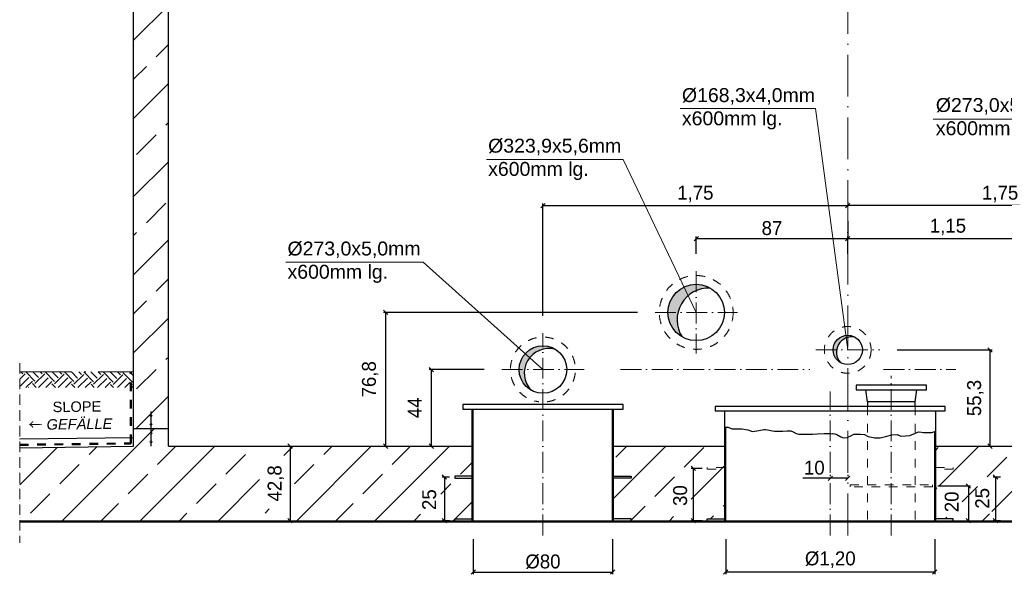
# Model space of a CAD drawing. Header units: millimetres. Extents: x -19424 to 109295, y -11926 to 8715.
# Tile 3 of 38: x -19312 to -13659, y 2344 to 5529. Entities that reach past the tile are written whole.
import ezdxf

# ---------------------------------------------------------------- set-up
doc = ezdxf.new("R2010")
doc.units = ezdxf.units.MM
doc.linetypes.add('ACAD_ISO10W100', pattern=[18, 12, -3, 0, -3])
doc.linetypes.add('JIS_02_1.0', pattern=[2, 1, -1])
doc.layers.add('Bemaßung', color=7, linetype='Continuous', lineweight=13)
doc.layers.add('Beschriftung', color=7, linetype='Continuous')
doc.styles.add('LBB3.5M1000', font='isocp.shx', dxfattribs={"height": 3.5})
doc.dimstyles.new('DIN', dxfattribs={"dimtxt": 2.5, "dimasz": 2.5, "dimexe": 1.25, "dimexo": 0.625, "dimtad": 1, "dimtih": 1, "dimdec": 4, "dimdsep": 46, "dimlunit": 6, "dimtxsty": 'Standard', "dimcen": 2.5, "dimadec": 0, "dimazin": 0, "dimtfac": 1, "dimtdec": 4, "dimtmove": 0, "dimatfit": 3, "dimfxl": 0, "dimtvp": 1, "dimtolj": 1, "dimtzin": 0, "dimarcsym": 0})
pattern_1 = [(45, (-55347.56, 62116.87), (-224.5064, 224.5064), []), (45, (-55123.05, 62116.87), (-224.5064, 224.5064), [158.75, -79.375])]

# ---------------------------------------------------------------- blocks, each defined once
blk = doc.blocks.new('_Oblique')
at = {"color": 0, "linetype": 'ByBlock', "lineweight": -2}
blk.add_line((-0.5, -0.5), (0.5, 0.5), dxfattribs=at)
blk = doc.blocks.new('*D3')
at = {"layer": 'Bemaßung', "color": 0, "lineweight": -2, "transparency": 16777216}
for p, q in [((-17859.5, 3079.8), (-17772, 3079.8)), ((-17759.5, 3079.8), (-17759.5, 2651.8)), ((-17859.5, 2651.8), (-17772, 2651.8))]:
    blk.add_line(p, q, dxfattribs=at)
at = {"layer": 'DEFPOINTS', "color": 0, "transparency": 16777216}
for p in [(-17759.5, 3079.8), (-17759.5, 2651.8), (-17759.5, 2651.8)]:
    blk.add_point(p, dxfattribs=at)
at = {"layer": 'Bemaßung', "color": 0, "lineweight": -2, "transparency": 16777216, "xscale": 25, "yscale": 25, "zscale": 25}
for p, rotation in [((-17759.5, 3079.8), 90), ((-17759.5, 2651.8), 270)]:
    blk.add_blockref('_Oblique', p, dxfattribs=dict(at, rotation=rotation))
at = {"layer": 'Bemaßung', "color": 0, "transparency": 16777216, "insert": (-17841.1, 2865.8), "char_height": 80, "attachment_point": 5, "rotation": 90}
blk.add_mtext('\\A1;42,8', dxfattribs=at)
blk = doc.blocks.new('*D8')
at = {"layer": 'Bemaßung', "color": 0, "lineweight": -2, "transparency": 16777216}
for p, q in [((-16644.6, 3519.8), (-16960.5, 3519.8)), ((-16948, 3079.8), (-16948, 3519.8)), ((-16986.9, 3079.8), (-16935.5, 3079.8))]:
    blk.add_line(p, q, dxfattribs=at)
at = {"layer": 'DEFPOINTS', "color": 0, "transparency": 16777216}
for p in [(-16948, 3519.8), (-16544.6, 3519.8), (-17086.9, 3079.8)]:
    blk.add_point(p, dxfattribs=at)
at = {"layer": 'Bemaßung', "color": 0, "lineweight": -2, "transparency": 16777216, "xscale": 25, "yscale": 25, "zscale": 25}
for p, rotation in [((-16948, 3519.8), 90), ((-16948, 3079.8), 270)]:
    blk.add_blockref('_Oblique', p, dxfattribs=dict(at, rotation=rotation))
at = {"layer": 'Bemaßung', "color": 0, "transparency": 16777216, "insert": (-17043.9, 3299.8), "char_height": 80, "attachment_point": 5, "rotation": 90}
blk.add_mtext('\\A1;44', dxfattribs=at)
blk = doc.blocks.new('*D9')
at = {"layer": 'Bemaßung', "color": 0, "lineweight": -2, "transparency": 16777216}
for p, q in [((-15764.6, 3847.8), (-17223, 3847.8)), ((-17210.5, 3079.8), (-17210.5, 3847.8)), ((-17206.1, 3079.8), (-17198, 3079.8))]:
    blk.add_line(p, q, dxfattribs=at)
at = {"layer": 'DEFPOINTS', "color": 0, "transparency": 16777216}
for p in [(-17210.5, 3847.8), (-15664.6, 3847.8), (-17306.1, 3079.8)]:
    blk.add_point(p, dxfattribs=at)
at = {"layer": 'Bemaßung', "color": 0, "lineweight": -2, "transparency": 16777216, "xscale": 25, "yscale": 25, "zscale": 25}
for p, rotation in [((-17210.5, 3847.8), 90), ((-17210.5, 3079.8), 270)]:
    blk.add_blockref('_Oblique', p, dxfattribs=dict(at, rotation=rotation))
at = {"layer": 'Bemaßung', "color": 0, "transparency": 16777216, "insert": (-17299.5, 3463.8), "char_height": 80, "attachment_point": 5, "rotation": 90}
blk.add_mtext('\\A1;76,8', dxfattribs=at)
blk = doc.blocks.new('*D10')
at = {"layer": 'Bemaßung', "color": 0, "lineweight": -2, "transparency": 16777216}
for p, q in [((-14274, 3632.8), (-13728.3, 3632.8)), ((-13740.8, 3079.8), (-13740.8, 3632.8)), ((-13751.9, 3079.8), (-13728.3, 3079.8))]:
    blk.add_line(p, q, dxfattribs=at)
at = {"layer": 'DEFPOINTS', "color": 0, "transparency": 16777216}
for p in [(-14374, 3632.8), (-13740.8, 3632.8), (-13851.9, 3079.8)]:
    blk.add_point(p, dxfattribs=at)
at = {"layer": 'Bemaßung', "color": 0, "lineweight": -2, "transparency": 16777216, "xscale": 25, "yscale": 25, "zscale": 25}
for p, rotation in [((-13740.8, 3632.8), 90), ((-13740.8, 3079.8), 270)]:
    blk.add_blockref('_Oblique', p, dxfattribs=dict(at, rotation=rotation))
at = {"layer": 'Bemaßung', "color": 0, "transparency": 16777216, "insert": (-13825.3, 3356.3), "char_height": 80, "attachment_point": 5, "rotation": 90}
blk.add_mtext('\\A1;55,3', dxfattribs=at)
blk = doc.blocks.new('*D11')
at = {"layer": 'Bemaßung', "color": 0, "lineweight": -2, "transparency": 16777216}
for p, q in [((-15428.1, 4184.3), (-15428.1, 4284.4)), ((-15428.1, 4271.9), (-14558.1, 4271.9)), ((-14558.1, 4184.3), (-14558.1, 4284.4))]:
    blk.add_line(p, q, dxfattribs=at)
at = {"layer": 'DEFPOINTS', "color": 0, "transparency": 16777216}
for p in [(-14558.1, 4271.9), (-15428.1, 4084.3), (-14558.1, 4084.3)]:
    blk.add_point(p, dxfattribs=at)
at = {"layer": 'Bemaßung', "color": 0, "lineweight": -2, "transparency": 16777216, "xscale": 25, "yscale": 25, "zscale": 25, "rotation": 180}
blk.add_blockref('_Oblique', (-15428.1, 4271.9), dxfattribs=at)
at = {"layer": 'Bemaßung', "color": 0, "lineweight": -2, "transparency": 16777216, "xscale": 25, "yscale": 25, "zscale": 25}
blk.add_blockref('_Oblique', (-14558.1, 4271.9), dxfattribs=at)
at = {"layer": 'Bemaßung', "color": 0, "transparency": 16777216, "insert": (-14993.1, 4331.9), "char_height": 80, "attachment_point": 5}
blk.add_mtext('\\A1;87', dxfattribs=at)
blk = doc.blocks.new('*D12')
at = {"layer": 'Bemaßung', "color": 0, "lineweight": -2, "transparency": 16777216}
for p, q in [((-16308.1, 3828.3), (-16308.1, 4474.1)), ((-14558.1, 4480.7), (-14558.1, 4474.1)), ((-16308.1, 4461.6), (-14558.1, 4461.6))]:
    blk.add_line(p, q, dxfattribs=at)
at = {"layer": 'DEFPOINTS', "color": 0, "transparency": 16777216}
for p in [(-14558.1, 4461.6), (-14558.1, 4380.7), (-16308.1, 3728.3)]:
    blk.add_point(p, dxfattribs=at)
at = {"layer": 'Bemaßung', "color": 0, "lineweight": -2, "transparency": 16777216, "xscale": 25, "yscale": 25, "zscale": 25, "rotation": 180}
blk.add_blockref('_Oblique', (-16308.1, 4461.6), dxfattribs=at)
at = {"layer": 'Bemaßung', "color": 0, "lineweight": -2, "transparency": 16777216, "xscale": 25, "yscale": 25, "zscale": 25}
blk.add_blockref('_Oblique', (-14558.1, 4461.6), dxfattribs=at)
at = {"layer": 'Bemaßung', "color": 0, "transparency": 16777216, "insert": (-15433.1, 4528.2), "char_height": 80, "attachment_point": 5}
blk.add_mtext('\\A1;1,75', dxfattribs=at)
blk = doc.blocks.new('*D4')
at = {"layer": 'Bemaßung', "color": 0, "lineweight": -2, "transparency": 16777216}
for p, q in [((-14558.1, 4480.7), (-14558.1, 4474.1)), ((-12808.1, 3828.3), (-12808.1, 4474.1)), ((-12808.1, 4461.6), (-14558.1, 4461.6))]:
    blk.add_line(p, q, dxfattribs=at)
at = {"layer": 'DEFPOINTS', "color": 0, "transparency": 16777216}
for p in [(-14558.1, 4461.6), (-14558.1, 4380.7), (-12808.1, 3728.3)]:
    blk.add_point(p, dxfattribs=at)
at = {"layer": 'Bemaßung', "color": 0, "lineweight": -2, "transparency": 16777216, "xscale": 25, "yscale": 25, "zscale": 25, "rotation": 180}
blk.add_blockref('_Oblique', (-14558.1, 4461.6), dxfattribs=at)
at = {"layer": 'Bemaßung', "color": 0, "lineweight": -2, "transparency": 16777216, "xscale": 25, "yscale": 25, "zscale": 25}
blk.add_blockref('_Oblique', (-12808.1, 4461.6), dxfattribs=at)
at = {"layer": 'Bemaßung', "color": 0, "transparency": 16777216, "insert": (-13683.1, 4528.2), "char_height": 80, "attachment_point": 5}
blk.add_mtext('\\A1;1,75', dxfattribs=at)
blk = doc.blocks.new('*D6')
at = {"layer": 'Bemaßung', "color": 0, "lineweight": -2, "transparency": 16777216}
for p, q in [((-14558.1, 4371.9), (-14558.1, 4284.4)), ((-14558.1, 4271.9), (-13408.1, 4271.9)), ((-13408.1, 4066.3), (-13408.1, 4284.4))]:
    blk.add_line(p, q, dxfattribs=at)
at = {"layer": 'DEFPOINTS', "color": 0, "transparency": 16777216}
for p in [(-14558.1, 4271.9), (-13408.1, 4271.9), (-13408.1, 3966.3)]:
    blk.add_point(p, dxfattribs=at)
at = {"layer": 'Bemaßung', "color": 0, "lineweight": -2, "transparency": 16777216, "xscale": 25, "yscale": 25, "zscale": 25, "rotation": 180}
blk.add_blockref('_Oblique', (-14558.1, 4271.9), dxfattribs=at)
at = {"layer": 'Bemaßung', "color": 0, "lineweight": -2, "transparency": 16777216, "xscale": 25, "yscale": 25, "zscale": 25}
blk.add_blockref('_Oblique', (-13408.1, 4271.9), dxfattribs=at)
at = {"layer": 'Bemaßung', "color": 0, "transparency": 16777216, "insert": (-13983.1, 4338.6), "char_height": 80, "attachment_point": 5}
blk.add_mtext('\\A1;1,15', dxfattribs=at)
blk = doc.blocks.new('*D7')
at = {"layer": 'Bemaßung', "color": 0, "lineweight": -2, "transparency": 16777216}
for p, q in [((-14658.4, 2895.7), (-14816.7, 2895.7)), ((-14658.4, 2915.9), (-14658.4, 2908.2)), ((-14558.1, 2895.7), (-14658.4, 2895.7)), ((-14558.1, 2915.9), (-14558.1, 2908.2))]:
    blk.add_line(p, q, dxfattribs=at)
at = {"layer": 'DEFPOINTS', "color": 0, "transparency": 16777216}
for p in [(-14658.4, 2895.7), (-14658.4, 2815.9), (-14558.1, 2815.9)]:
    blk.add_point(p, dxfattribs=at)
at = {"layer": 'Bemaßung', "color": 0, "lineweight": -2, "transparency": 16777216, "xscale": 25, "yscale": 25, "zscale": 25, "rotation": 180}
blk.add_blockref('_Oblique', (-14658.4, 2895.7), dxfattribs=at)
at = {"layer": 'Bemaßung', "color": 0, "lineweight": -2, "transparency": 16777216, "xscale": 25, "yscale": 25, "zscale": 25}
blk.add_blockref('_Oblique', (-14558.1, 2895.7), dxfattribs=at)
at = {"layer": 'Bemaßung', "color": 0, "transparency": 16777216, "insert": (-14750.1, 2955.7), "char_height": 80, "attachment_point": 5}
blk.add_mtext('\\A1;10', dxfattribs=at)
blk = doc.blocks.new('*D28')
at = {"layer": 'Bemaßung', "color": 0, "lineweight": -2, "transparency": 16777216}
for p, q in [((-16708.1, 2545.8), (-16708.1, 2343.7)), ((-15908.1, 2545.8), (-15908.1, 2343.7)), ((-16708.1, 2356.2), (-15908.1, 2356.2))]:
    blk.add_line(p, q, dxfattribs=at)
at = {"layer": 'DEFPOINTS', "color": 0, "transparency": 16777216}
for p in [(-16708.1, 2645.8), (-15908.1, 2645.8), (-15908.1, 2356.2)]:
    blk.add_point(p, dxfattribs=at)
at = {"layer": 'Bemaßung', "color": 0, "lineweight": -2, "transparency": 16777216, "xscale": 25, "yscale": 25, "zscale": 25, "rotation": 180}
blk.add_blockref('_Oblique', (-16708.1, 2356.2), dxfattribs=at)
at = {"layer": 'Bemaßung', "color": 0, "lineweight": -2, "transparency": 16777216, "xscale": 25, "yscale": 25, "zscale": 25}
blk.add_blockref('_Oblique', (-15908.1, 2356.2), dxfattribs=at)
at = {"layer": 'Bemaßung', "color": 0, "transparency": 16777216, "insert": (-16308.1, 2416.2), "char_height": 80, "attachment_point": 5}
blk.add_mtext('\\A1;%%c80', dxfattribs=at)
blk = doc.blocks.new('*D29')
at = {"layer": 'Bemaßung', "color": 0, "lineweight": -2, "transparency": 16777216}
for p, q in [((-15258.4, 2545.8), (-15258.4, 2344.1)), ((-14058.4, 2545.8), (-14058.4, 2344.1)), ((-14058.4, 2356.6), (-15258.4, 2356.6))]:
    blk.add_line(p, q, dxfattribs=at)
at = {"layer": 'DEFPOINTS', "color": 0, "transparency": 16777216}
for p in [(-15258.4, 2645.8), (-14058.4, 2645.8), (-15258.4, 2356.6)]:
    blk.add_point(p, dxfattribs=at)
at = {"layer": 'Bemaßung', "color": 0, "lineweight": -2, "transparency": 16777216, "xscale": 25, "yscale": 25, "zscale": 25, "rotation": 180}
blk.add_blockref('_Oblique', (-15258.4, 2356.6), dxfattribs=at)
at = {"layer": 'Bemaßung', "color": 0, "lineweight": -2, "transparency": 16777216, "xscale": 25, "yscale": 25, "zscale": 25}
blk.add_blockref('_Oblique', (-14058.4, 2356.6), dxfattribs=at)
at = {"layer": 'Bemaßung', "color": 0, "transparency": 16777216, "insert": (-14658.4, 2427.8), "char_height": 80, "attachment_point": 5}
blk.add_mtext('\\A1;%%c1,20', dxfattribs=at)
blk = doc.blocks.new('*D115')
at = {"layer": 'Bemaßung', "color": 0, "lineweight": -2, "transparency": 16777216}
for p, q in [((-16844.1, 2901.8), (-16885.9, 2901.8)), ((-16873.4, 2901.8), (-16873.4, 2651.8)), ((-16844.1, 2651.8), (-16885.9, 2651.8))]:
    blk.add_line(p, q, dxfattribs=at)
at = {"layer": 'DEFPOINTS', "color": 0, "transparency": 16777216}
for p in [(-16814.1, 2901.8), (-16873.4, 2651.8), (-16814.1, 2651.8)]:
    blk.add_point(p, dxfattribs=at)
at = {"layer": 'Bemaßung', "color": 0, "lineweight": -2, "transparency": 16777216, "xscale": 25, "yscale": 25, "zscale": 25}
for p, rotation in [((-16873.4, 2901.8), 90), ((-16873.4, 2651.8), 270)]:
    blk.add_blockref('_Oblique', p, dxfattribs=dict(at, rotation=rotation))
at = {"layer": 'Bemaßung', "color": 0, "transparency": 16777216, "insert": (-16960.6, 2772.6), "char_height": 80, "attachment_point": 5, "rotation": 90}
blk.add_mtext('\\A1;25', dxfattribs=at)
blk = doc.blocks.new('*D116')
at = {"layer": 'Bemaßung', "color": 0, "lineweight": -2, "transparency": 16777216}
for p, q in [((-13680.6, 2901.8), (-13722.4, 2901.8)), ((-13709.9, 2901.8), (-13709.9, 2651.8)), ((-13680.6, 2651.8), (-13722.4, 2651.8))]:
    blk.add_line(p, q, dxfattribs=at)
at = {"layer": 'DEFPOINTS', "color": 0, "transparency": 16777216}
for p in [(-13650.6, 2901.8), (-13709.9, 2651.8), (-13650.6, 2651.8)]:
    blk.add_point(p, dxfattribs=at)
at = {"layer": 'Bemaßung', "color": 0, "lineweight": -2, "transparency": 16777216, "xscale": 25, "yscale": 25, "zscale": 25}
for p, rotation in [((-13709.9, 2901.8), 90), ((-13709.9, 2651.8), 270)]:
    blk.add_blockref('_Oblique', p, dxfattribs=dict(at, rotation=rotation))
at = {"layer": 'Bemaßung', "color": 0, "transparency": 16777216, "insert": (-13785.4, 2780.2), "char_height": 80, "attachment_point": 5, "rotation": 90}
blk.add_mtext('\\A1;25', dxfattribs=at)
blk = doc.blocks.new('*D117')
at = {"layer": 'Bemaßung', "color": 0, "lineweight": -2, "transparency": 16777216}
for p, q in [((-15394.4, 2951.8), (-15457.8, 2951.8)), ((-15445.3, 2951.8), (-15445.3, 2651.8)), ((-15394.4, 2651.8), (-15457.8, 2651.8))]:
    blk.add_line(p, q, dxfattribs=at)
at = {"layer": 'DEFPOINTS', "color": 0, "transparency": 16777216}
for p in [(-15364.4, 2951.8), (-15445.3, 2651.8), (-15364.4, 2651.8)]:
    blk.add_point(p, dxfattribs=at)
at = {"layer": 'Bemaßung', "color": 0, "lineweight": -2, "transparency": 16777216, "xscale": 25, "yscale": 25, "zscale": 25}
for p, rotation in [((-15445.3, 2951.8), 90), ((-15445.3, 2651.8), 270)]:
    blk.add_blockref('_Oblique', p, dxfattribs=dict(at, rotation=rotation))
at = {"layer": 'Bemaßung', "color": 0, "transparency": 16777216, "insert": (-15520, 2796), "char_height": 80, "attachment_point": 5, "rotation": 90}
blk.add_mtext('\\A1;30', dxfattribs=at)
blk = doc.blocks.new('*D118')
at = {"layer": 'Bemaßung', "color": 0, "lineweight": -2, "transparency": 16777216}
for p, q in [((-14041.6, 2851.8), (-13853.3, 2851.8)), ((-13865.8, 2851.8), (-13865.8, 2651.8)), ((-14041.6, 2651.8), (-13853.3, 2651.8))]:
    blk.add_line(p, q, dxfattribs=at)
at = {"layer": 'DEFPOINTS', "color": 0, "transparency": 16777216}
for p in [(-14071.6, 2851.8), (-14071.6, 2651.8), (-13865.8, 2651.8)]:
    blk.add_point(p, dxfattribs=at)
at = {"layer": 'Bemaßung', "color": 0, "lineweight": -2, "transparency": 16777216, "xscale": 25, "yscale": 25, "zscale": 25}
for p, rotation in [((-13865.8, 2851.8), 90), ((-13865.8, 2651.8), 270)]:
    blk.add_blockref('_Oblique', p, dxfattribs=dict(at, rotation=rotation))
at = {"layer": 'Bemaßung', "color": 0, "transparency": 16777216, "insert": (-13961, 2759.9), "char_height": 80, "attachment_point": 5, "rotation": 90}
blk.add_mtext('\\A1;20', dxfattribs=at)

msp = doc.modelspace()

# ---------------------------------------------------------------- hatches: boundary and pattern name
at = {"lineweight": 13}
h = msp.add_hatch(dxfattribs=at)
h.set_pattern_fill('ANSI33', color=256, scale=50, style=0)
h.set_pattern_definition(pattern_1)
h.paths.add_polyline_path([(-18458.113, 6033.937), (-18498.113, 6033.937), (-18498.113, 6043.937), (-18618.113, 6043.937), (-18618.113, 6033.937), (-18648.113, 6033.937), (-18658.113, 6023.937), (-18658.113, 5243.087, 0.06869029), (-18458.113, 5172.246)])
h.paths.add_polyline_path([(-18458.113, 5172.246, -0.06869029), (-18658.113, 5243.087), (-18658.113, 3404.647, -0.08990931), (-18458.113, 3396.615)])
h.paths.add_polyline_path([(-18458.113, 3396.615, 0.08990931), (-18658.113, 3404.647), (-18658.113, 3179.77), (-18558.113, 3179.77), (-18558.113, 3199.943, -0.41421356), (-18563.113, 3204.943, -0.41421356), (-18558.113, 3209.943), (-18558.113, 3249.943, -0.41421356), (-18563.113, 3254.943, -1), (-18553.113, 3254.943, -0.41421356), (-18558.113, 3249.943), (-18558.113, 3209.943, -0.41421356), (-18553.113, 3204.943, -0.41421356), (-18558.113, 3199.943), (-18558.113, 3179.77), (-18458.113, 3179.77)])
h.paths.add_polyline_path([(-10553.113, 3254.943, -0.41421356), (-10558.113, 3249.943), (-10558.113, 3209.943, -0.41421356), (-10553.113, 3204.943, -1), (-10563.113, 3204.943, -0.41421356), (-10558.113, 3209.943), (-10558.113, 3249.943, -0.41421356), (-10563.113, 3254.943, -1)], flags=16)
h.paths.add_polyline_path([(-10458.113, 3299.77), (-10658.113, 3299.77), (-10658.113, 3179.77), (-10458.113, 3179.77)])
h.paths.add_polyline_path([(-10592.503, 3649.77), (-10592.503, 3549.77), (-10458.113, 3549.77), (-10458.113, 6023.937), (-10468.113, 6033.937), (-10498.113, 6033.937), (-10498.113, 6043.937), (-10618.113, 6043.937), (-10618.113, 6033.937), (-10658.113, 6033.937), (-10658.113, 3549.77), (-10602.503, 3549.77), (-10602.503, 3649.77)])
h = msp.add_hatch(color=256)
h.paths.add_polyline_path([(-15428.113, 4009.72), (-15428.113, 3973.106, -0.11432543), (-15347.138, 3988.023, 0.1316525)])
h.paths.add_polyline_path([(-15428.113, 4009.72, 0.41421356), (-15590.063, 3847.77), (-15532.943, 3847.77, -0.2364706), (-15428.113, 3973.106)])
h.paths.add_polyline_path([(-15532.943, 3847.77), (-15590.063, 3847.77, 0.26794919), (-15509.088, 3707.517, -0.20302603)])
for points in [[(-14611.006, 3663.308), (-14630.989, 3674.845, 0.41421356), (-14600.188, 3559.894, -0.3246476)], [(-14516.038, 3705.646, 0.41421356), (-14630.989, 3674.845), (-14611.006, 3663.308, -0.3246476)]]:
    msp.add_hatch(color=256).paths.add_polyline_path(points)
h = msp.add_hatch(color=256)
h.paths.add_polyline_path([(-16308.113, 3656.27), (-16308.113, 3637.078, -0.12234564), (-16239.364, 3637.693, 0.13272682)])
h.paths.add_polyline_path([(-16308.113, 3656.27, 0.41421356), (-16444.613, 3519.77), (-16413.569, 3519.77, -0.30174758), (-16308.113, 3637.078)])
h.paths.add_polyline_path([(-16413.569, 3519.77), (-16444.613, 3519.77, 0.26681783), (-16376.861, 3401.847, -0.22777347)])
h = msp.add_hatch()
h.set_pattern_fill('EARTH', color=253, scale=12.5, angle=44.355047, style=0)
h.set_pattern_definition([(44.355, (-17538.92, -102.335), (1.2636, 112.2461), [79.375, -79.375]), (44.355, (-17559.73, -81.05), (1.2636, 112.2461), [79.375, -79.375]), (44.355, (-17580.54, -59.77), (1.2636, 112.2461), [79.375, -79.375]), (134.355, (-17580.38, -45.74), (-112.2461, 1.2636), [79.375, -79.375]), (134.355, (-17559.1, -24.93), (-112.2461, 1.2636), [79.375, -79.375]), (134.355, (-17537.815, -4.12), (-112.2461, 1.2636), [79.375, -79.375])])
h.paths.add_polyline_path([(-18659.559, 3506.436), (-19311.778, 3506.436), (-19311.778, 3416.842), (-18659.559, 3416.842)])
h = msp.add_hatch(dxfattribs=at)
h.set_pattern_fill('ANSI33', color=256, scale=50, style=0)
h.set_pattern_definition([(45, (76791.58, 41179.55), (-224.5064, 224.5064), []), (45, (77016.08, 41179.55), (-224.5064, 224.5064), [158.75, -79.375])])
h.paths.add_polyline_path([(-18553.113, 3254.943, -1), (-18563.113, 3254.943, -1)], flags=17)
h = msp.add_hatch(dxfattribs=at)
h.set_pattern_fill('ANSI33', color=256, scale=50, style=0)
h.set_pattern_definition([(45, (66735.4, 0), (-224.5064, 224.5064), []), (45, (66959.92, 0), (-224.5064, 224.5064), [158.75, -79.375])])
edge = h.paths.add_edge_path(flags=16)
edge.add_arc((-18558.113, 3104.597), 5, 90, 180, ccw=False)
edge.add_line((-18558.113, 3109.597), (-18558.113, 3149.597))
edge.add_arc((-18558.113, 3154.597), 5, 180, 270, ccw=False)
edge.add_arc((-18558.113, 3154.597), 5, 0, 180, ccw=False)
edge.add_arc((-18558.113, 3154.597), 5, -90, 0, ccw=False)
edge.add_line((-18558.113, 3149.597), (-18558.113, 3109.597))
edge.add_arc((-18558.113, 3104.597), 5, 0, 90, ccw=False)
edge.add_arc((-18558.113, 3104.597), 5, -180, 0, ccw=False)
h.paths.add_polyline_path([(-9814.635, 3071.171), (-10458.113, 3079.77), (-10458.113, 3179.77), (-10658.113, 3179.77), (-10658.113, 3079.77), (-12402.113, 3079.77), (-12402.113, 2874.77), (-12302.113, 2874.77), (-12302.113, 2864.77), (-12402.113, 2864.77), (-12402.113, 2661.77), (-12302.113, 2661.77), (-12302.113, 2651.77), (-9814.604, 2651.77)])
edge = h.paths.add_edge_path(flags=16)
edge.add_arc((-10558.113, 3104.597), 5, 90, 180, ccw=False)
edge.add_line((-10558.113, 3109.597), (-10558.113, 3149.597))
edge.add_arc((-10558.113, 3154.597), 5, 180, 270, ccw=False)
edge.add_arc((-10558.113, 3154.597), 5, 0, 180, ccw=False)
edge.add_arc((-10558.113, 3154.597), 5, -90, 0, ccw=False)
edge.add_line((-10558.113, 3149.597), (-10558.113, 3109.597))
edge.add_arc((-10558.113, 3104.597), 5, 0, 90, ccw=False)
edge.add_arc((-10558.113, 3104.597), 5, -180, 0, ccw=False)
h.paths.add_polyline_path([(-17784.531, 2718.882), (-17784.531, 3026.965), (-17934.531, 3026.965), (-17934.531, 2718.882)], flags=16)
h.paths.add_polyline_path([(-11241.954, 2681.785), (-11241.954, 3019.943), (-11483.947, 3019.943), (-11483.947, 2681.785)], flags=16)
h.paths.add_polyline_path([(-17009.921, 2652.43), (-17009.921, 2822.738), (-16895.009, 2822.738), (-16895.009, 2652.43)], flags=16)
h.paths.add_polyline_path([(-19311.778, 2651.77), (-16714.113, 2651.77), (-16714.113, 2864.77), (-16814.113, 2864.77), (-16814.113, 2874.77), (-16714.113, 2874.77), (-16714.113, 3079.77), (-18458.113, 3079.77), (-18458.113, 3179.77), (-18658.113, 3179.77), (-18658.113, 3079.77), (-19311.778, 3071.035)])
h = msp.add_hatch(dxfattribs=at)
h.set_pattern_fill('ANSI33', color=256, scale=50, style=0)
h.set_pattern_definition([(45, (76791.58, 41129.55), (-224.5064, 224.5064), []), (45, (77016.08, 41129.55), (-224.5064, 224.5064), [158.75, -79.375])])
h.paths.add_polyline_path([(-18553.113, 3204.943, -1), (-18563.113, 3204.943, -1)], flags=17)
h = msp.add_hatch(dxfattribs=at)
h.set_pattern_fill('ANSI33', color=256, scale=50, style=0)
h.set_pattern_definition([(45, (76791.58, 41079.2), (-224.5064, 224.5064), []), (45, (77016.08, 41079.2), (-224.5064, 224.5064), [158.75, -79.375])])
h.paths.add_polyline_path([(-18553.113, 3154.597, -1), (-18563.113, 3154.597, -1)], flags=17)
h = msp.add_hatch(dxfattribs=at)
h.set_pattern_fill('ANSI33', color=256, scale=50, style=0)
h.set_pattern_definition([(45, (76791.58, 41029.2), (-224.5064, 224.5064), []), (45, (77016.08, 41029.2), (-224.5064, 224.5064), [158.75, -79.375])])
h.paths.add_polyline_path([(-18553.113, 3104.597, -1), (-18563.113, 3104.597, -1)], flags=17)
h = msp.add_hatch(dxfattribs=at)
h.set_pattern_fill('ANSI33', color=256, scale=50, style=0)
h.set_pattern_definition(pattern_1)
h.paths.add_polyline_path([(-15264.41, 2839.77), (-15364.41, 2839.77), (-15364.41, 2849.77), (-15264.41, 2849.77), (-15264.41, 3079.77), (-15902.113, 3079.77), (-15902.113, 2874.77), (-15802.113, 2874.77), (-15802.113, 2864.77), (-15902.113, 2864.77), (-15902.113, 2874.77), (-15802.113, 2874.77), (-15802.113, 2864.77), (-15902.113, 2864.77), (-15902.113, 2661.77), (-15802.113, 2661.77), (-15802.113, 2651.77), (-15364.41, 2651.77), (-15364.41, 2661.77), (-15264.41, 2661.77), (-15264.41, 2829.77), (-15264.113, 2829.77), (-15264.113, 2835.77), (-15264.41, 2835.77)])
h.paths.add_polyline_path([(-15456.513, 2667.479), (-15557.703, 2667.479), (-15557.703, 2795.795), (-15456.513, 2795.795)], flags=16)
h = msp.add_hatch(dxfattribs=at)
h.set_pattern_fill('ANSI33', color=256, scale=50, style=0)
h.set_pattern_definition(pattern_1)
h.paths.add_polyline_path([(-13731.509, 2811.271), (-13731.509, 2691.855), (-13846.421, 2691.855), (-13846.421, 2811.271)], flags=16)
h.paths.add_polyline_path([(-13952.41, 2651.77), (-13952.411, 2661.77), (-14052.411, 2661.77), (-14052.41, 2839.77), (-13952.41, 2839.77), (-13952.41, 2849.77), (-14052.41, 2849.77), (-14052.41, 3079.77), (-13214.113, 3079.77), (-13214.113, 2835.77), (-13314.113, 2835.77), (-13314.113, 2829.77), (-13214.113, 2829.77), (-13214.113, 2661.77), (-13314.113, 2661.77), (-13314.113, 2651.77)])
h.paths.add_polyline_path([(-13901.643, 2672.272), (-14019.501, 2672.272), (-14019.501, 2795.7), (-13901.643, 2795.7)], flags=16)

# ---------------------------------------------------------------- linework, layer by layer
at = {"linetype": 'ACAD_ISO10W100', "lineweight": 18, "ltscale": 20}
msp.add_line((-14558.113, 2567.281), (-14558.113, 8129.77), dxfattribs=at)
for p, q in [((-18658.113, 3079.77), (-18658.113, 6033.937)), ((-18458.113, 3079.77), (-18458.113, 6043.937)), ((-14444.613, 3333.77), (-14454.008, 3403.77)), ((-14171.613, 3333.77), (-14162.008, 3403.77)), ((-18558.113, 3279.77), (-18558.113, 3259.943)), ((-16714.113, 2651.77), (-16714.113, 3292.77)), ((-16708.113, 2645.77), (-16708.113, 3292.77)), ((-15908.113, 2645.77), (-15908.113, 3292.77)), ((-15902.113, 2651.77), (-15902.113, 3292.77)), ((-15264.41, 2651.77), (-15264.41, 3282.77)), ((-14052.41, 2651.77), (-14052.41, 3282.77)), ((-18558.113, 3249.943), (-18558.113, 3209.943)), ((-18458.113, 3179.77), (-18658.113, 3179.77)), ((-18558.113, 3199.943), (-18558.113, 3159.597)), ((-15258.41, 2645.77), (-15258.41, 3188.773)), ((-19311.778, 3121.04), (-18658.113, 3129.775)), ((-18558.113, 3149.597), (-18558.113, 3109.597)), ((-14058.41, 2645.77), (-14058.41, 3164.136)), ((-19311.778, 3071.035), (-18658.113, 3079.77)), ((-18558.113, 3099.597), (-18558.113, 3079.77)), ((-18458.113, 3079.77), (-16714.113, 3079.77)), ((-15902.113, 3079.77), (-15264.41, 3079.77)), ((-14052.41, 3079.77), (-13214.113, 3079.77)), ((-19311.778, 2651.77), (-9814.604, 2651.77)), ((-19311.778, 2645.77), (-9814.604, 2645.77))]:
    msp.add_line(p, q)
at = {"linetype": 'ACAD_ISO10W100', "lineweight": 18, "ltscale": 10}
for p, q in [((-15428.113, 4084.27), (-15428.113, 3611.27)), ((-15664.613, 3847.77), (-15191.613, 3847.77)), ((-16308.113, 2567.281), (-16308.113, 3728.27)), ((-14742.263, 3632.77), (-14373.963, 3632.77)), ((-16544.613, 3519.77), (-16071.613, 3519.77)), ((-15862.751, 3519.77), (-14776.011, 3519.77)), ((-14353.155, 3519.77), (-13938.248, 3519.77)), ((-14308.113, 2567.281), (-14308.113, 3484.599)), ((-14658.41, 2567.281), (-14658.41, 3394.69))]:
    msp.add_line(p, q, dxfattribs=at)
at = {"linetype": 'ACAD_ISO10W100', "lineweight": 13, "ltscale": 5}
msp.add_line((-19311.778, 3556.437), (-19311.778, 2524.77), dxfattribs=at)
at = {"color": 253, "linetype": 'ACAD_ISO10W100', "lineweight": 13, "ltscale": 25}
msp.add_line((-19311.778, 3506.437), (-18658.113, 3506.437), dxfattribs=at)
at = {"linetype": 'JIS_02_1.0', "lineweight": 50, "ltscale": 50}
for p, q in [((-18674.44, 3095.881), (-18674.44, 3506.437)), ((-19311.778, 3087.364), (-18674.44, 3095.881))]:
    msp.add_line(p, q, dxfattribs=at)
at = {"linetype": 'JIS_02_1.0', "lineweight": 18, "ltscale": 50}
for p, q in [((-14444.613, 3307.77), (-14444.613, 2614.77)), ((-14171.613, 3307.77), (-14171.613, 2614.77))]:
    msp.add_line(p, q, dxfattribs=at)
for points in [[(-14510.613, 3403.77), (-14105.613, 3403.77), (-14105.613, 3429.77), (-14510.613, 3429.77)], [(-16768.113, 3292.77), (-15848.113, 3292.77), (-15848.113, 3319.77), (-16768.113, 3319.77)], [(-15318.41, 3282.77), (-13998.41, 3282.77), (-13998.41, 3307.77), (-15318.41, 3307.77)]]:
    msp.add_lwpolyline(points, close=True)
for points in [[(-14171.613, 3307.77), (-14171.613, 3333.77), (-14444.613, 3333.77), (-14444.613, 3307.77)], [(-15264.113, 3188.773), (-15247.07, 3188.773), (-15220.975, 3179.287), (-15201.997, 3179.287), (-15165.227, 3179.287), (-15130.829, 3174.544), (-15104.734, 3163.873), (-15069.151, 3169.802), (-15039.497, 3175.73), (-15030.008, 3175.73), (-15018.147, 3174.544), (-15000.355, 3169.802), (-14989.68, 3167.43), (-14977.818, 3165.059), (-14958.84, 3165.059), (-14931.559, 3166.244), (-14905.464, 3168.616), (-14884.114, 3168.616), (-14871.067, 3161.501), (-14854.461, 3152.015), (-14839.041, 3148.458), (-14816.505, 3148.458), (-14796.34, 3148.458), (-14759.57, 3149.644), (-14733.475, 3150.83), (-14693.147, 3153.201), (-14661.121, 3152.015), (-14645.702, 3150.83), (-14643.329, 3152.015), (-14631.468, 3150.83), (-14620.793, 3146.087), (-14598.256, 3133.044), (-14581.65, 3128.301), (-14561.486, 3129.487), (-14536.578, 3140.158), (-14522.344, 3148.458), (-14505.738, 3148.458), (-14484.388, 3148.458), (-14461.851, 3147.272), (-14440.501, 3135.415), (-14402.545, 3127.115), (-14371.705, 3128.301), (-14333.749, 3136.601), (-14305.282, 3144.901), (-14274.442, 3147.272), (-14253.092, 3136.601), (-14225.811, 3138.972), (-14202.088, 3141.344), (-14170.063, 3154.387), (-14152.271, 3161.501), (-14135.665, 3160.316), (-14124.99, 3159.13), (-14098.895, 3157.944), (-14075.172, 3157.944), (-14064.497, 3162.687), (-14052.113, 3165.635)], [(-16714.113, 2906.77), (-16814.113, 2906.77), (-16814.113, 2896.77), (-16714.113, 2896.77)], [(-15902.113, 2906.77), (-15802.113, 2906.77), (-15802.113, 2896.77), (-15902.113, 2896.77)], [(-16814.114, 2651.77), (-16814.114, 2661.77), (-16714.114, 2661.77)], [(-15802.114, 2651.77), (-15802.114, 2661.77), (-15902.114, 2661.77)], [(-15364.411, 2651.77), (-15364.411, 2661.77), (-15264.411, 2661.77)], [(-13952.411, 2651.77), (-13952.411, 2661.77), (-14052.411, 2661.77)]]:
    msp.add_lwpolyline(points)
for points in [[(-15264.41, 2956.77), (-15364.41, 2956.77), (-15364.41, 2946.77), (-15264.41, 2946.77)], [(-14052.41, 2956.77), (-13952.41, 2956.77), (-13952.41, 2946.77), (-14052.41, 2946.77)]]:
    msp.add_lwpolyline(points, dxfattribs=at)
msp.add_lwpolyline([(-14071.613, 2846.77), (-14544.613, 2846.77), (-14544.613, 2856.77), (-14071.613, 2856.77)], close=True, dxfattribs=at)
for centre, radius in [((-15428.113, 3847.77), 211.95), ((-14558.113, 3632.77), 134.15)]:
    msp.add_circle(centre, radius, dxfattribs=at)
for centre, radius in [((-15428.113, 3847.77), 161.95), ((-14558.113, 3632.77), 84.15), ((-16308.113, 3519.77), 136.5), ((-18558.113, 3254.943), 5), ((-18558.113, 3204.943), 5), ((-18558.113, 3154.597), 5), ((-18558.113, 3104.597), 5)]:
    msp.add_circle(centre, radius)
for centre, radius, start, end in [((-15355.431, 3805.807), 182.404, 87.394065, 212.605935), ((-14534.355, 3619.053), 88.509, 78.05641, 221.94359), ((-16272.5, 3499.008), 142.589, 76.562351, 222.953672)]:
    msp.add_arc(centre, radius, start, end)
msp.add_arc((-16308.113, 3519.77), 186.5, 277.27169, 262.72831, dxfattribs=at)
at = {"layer": 'Beschriftung', "lineweight": 9}
for p, q in [((-14743.205, 5020.142), (-15519.481, 5020.142)), ((-14743.205, 5020.142), (-14558.113, 3632.77)), ((-14067.305, 4958.786), (-13276.545, 4958.786)), ((-16632.247, 4725.635), (-15847.803, 4725.635)), ((-15847.803, 4725.635), (-15428.113, 3847.77)), ((-17783.026, 4136.621), (-16995.357, 4136.621)), ((-16995.357, 4136.621), (-16308.113, 3519.77))]:
    msp.add_line(p, q, dxfattribs=at)

# ---------------------------------------------------------------- texts
at = {"layer": 'Beschriftung', "lineweight": 15, "char_height": 80, "width": 2304.04083, "attachment_point": 1, "style": 'LBB3.5M1000'}
for s, insert in [('{\\fArial|b0|i0|c0|p34;Ø168,3x4,0mm\\Px600mm lg.}', (-15510.072, 5136.27)), ('{\\fArial|b0|i0|c0|p34;Ø273,0x5,0mm\\Px600mm lg.}', (-14052.455, 5079.312)), ('{\\fArial|b0|i0|c0|p34;Ø323,9x5,6mm\\Px600mm lg.}', (-16622.451, 4845.632)), ('{\\fArial|b0|i0|c0|p34;Ø273,0x5,0mm\\Px600mm lg.}', (-17774.405, 4254.932))]:
    msp.add_mtext(s, dxfattribs=dict(at, insert=insert))
at = {"layer": 'Beschriftung', "color": 1, "insert": (-19263.008, 3333.266), "char_height": 60, "width": 519.9798, "attachment_point": 1, "rotation": 0.726696, "style": 'LBB3.5M1000'}
msp.add_mtext('{\\fArial|b0|i0|c0|p34;\\C256;      SLOPE\\P\\fSimSun|b0|i0|c134|p2;←\\fMS Shell Dlg 2|b0|i0|c0|p0;\\C1; \\fArial|b0|i1|c0|p34;\\C256;GEFÄLLE}', dxfattribs=at)

# ---------------------------------------------------------------- dimensions: what is measured, and where the dimension line sits
at = {"layer": 'Bemaßung'}
for base, p1, p2, text, picture, middle in [((-14558.113, 4461.579), (-16308.113, 3728.27), (-14558.113, 4380.745), '1,75', '*D12', (-15433.113, 4528.246)), ((-14558.113, 4271.884), (-15428.113, 4084.27), (-14558.113, 4084.27), '87', '*D11', (-14993.113, 4331.884)), ((-13408.113, 4271.884), (-14558.113, 4271.884), (-13408.113, 3966.27), '1,15', '*D6', (-13983.113, 4338.55)), ((-15908.113, 2356.207), (-16708.113, 2645.77), (-15908.113, 2645.77), '%%c80', '*D28', (-16308.113, 2416.207))]:
    dim = msp.add_linear_dim(base=base, p1=p1, p2=p2, text=text, dimstyle='DIN', override={"dimscale": 10, "dimtxt": 8, "dimexo": 10, "dimgap": 2, "dimdec": 2, "dimblk1": 'Oblique', "dimblk2": 'Oblique', "dimsah": 1, "dimtdec": 2, "dimtmove": 2}, dxfattribs=at)
    dim.commit()
    dim.dimension.update_dxf_attribs({"geometry": picture, "text_midpoint": middle})
dim = msp.add_linear_dim(base=(-14558.113, 4461.579), p1=(-12808.113, 3728.27), p2=(-14558.113, 4380.745), angle=180, text='1,75', dimstyle='DIN', override={"dimscale": 10, "dimtxt": 8, "dimexo": 10, "dimgap": 2, "dimdec": 2, "dimblk1": 'Oblique', "dimblk2": 'Oblique', "dimsah": 1, "dimtdec": 2, "dimtmove": 2}, dxfattribs=at)
dim.commit()
dim.dimension.update_dxf_attribs({"geometry": '*D4', "text_midpoint": (-13683.113, 4528.246)})
for base, p1, p2, text, override, picture, middle in [((-17210.526, 3847.77), (-17306.113, 3079.77), (-15664.613, 3847.77), '76,8', {"dimscale": 10, "dimtxt": 8, "dimexo": 10, "dimgap": 2, "dimdec": 2, "dimblk1": 'Oblique', "dimblk2": 'Oblique', "dimsah": 1, "dimtdec": 2, "dimtmove": 2}, '*D9', (-17299.521, 3463.77)), ((-13740.818, 3632.77), (-13851.907, 3079.77), (-14373.963, 3632.77), '55,3', {"dimscale": 10, "dimtxt": 8, "dimexo": 10, "dimgap": 2, "dimdec": 2, "dimblk1": 'Oblique', "dimblk2": 'Oblique', "dimsah": 1, "dimtdec": 2, "dimtmove": 2}, '*D10', (-13825.314, 3356.27)), ((-16947.982, 3519.77), (-17086.915, 3079.77), (-16544.613, 3519.77), '44', {"dimscale": 10, "dimtxt": 8, "dimexo": 10, "dimgap": 2, "dimdec": 2, "dimblk1": 'Oblique', "dimblk2": 'Oblique', "dimsah": 1, "dimtdec": 2, "dimtmove": 2}, '*D8', (-17043.896, 3299.77)), ((-17759.531, 2651.77), (-17759.531, 3079.77), (-17759.531, 2651.77), '42,8', {"dimscale": 10, "dimtxt": 8, "dimexo": 10, "dimgap": 2, "dimdec": 2, "dimblk1": 'Oblique', "dimblk2": 'Oblique', "dimsah": 1, "dimtdec": 2, "dimtmove": 2}, '*D3', (-17841.133, 2865.77)), ((-15445.269, 2651.77), (-15364.41, 2951.77), (-15364.411, 2651.77), '30', {"dimscale": 10, "dimtxt": 8, "dimexo": 3, "dimgap": 2, "dimdec": 2, "dimblk1": 'Oblique', "dimblk2": 'Oblique', "dimsah": 1, "dimtdec": 2, "dimtmove": 2}, '*D117', (-15520.018, 2796.033)), ((-16873.358, 2651.77), (-16814.113, 2901.77), (-16814.114, 2651.77), '25', {"dimscale": 10, "dimtxt": 8, "dimexo": 3, "dimgap": 2, "dimdec": 2, "dimblk1": 'Oblique', "dimblk2": 'Oblique', "dimsah": 1, "dimtdec": 2, "dimtmove": 2}, '*D115', (-16960.599, 2772.625)), ((-13709.858, 2651.77), (-13650.613, 2901.77), (-13650.613, 2651.77), '25', {"dimscale": 10, "dimtxt": 8, "dimexo": 3, "dimgap": 2, "dimdec": 2, "dimblk1": 'Oblique', "dimblk2": 'Oblique', "dimsah": 1, "dimtdec": 2, "dimtmove": 2}, '*D116', (-13785.409, 2780.225)), ((-13865.841, 2651.77), (-14071.613, 2851.77), (-14071.613, 2651.77), '20', {"dimscale": 10, "dimtxt": 8, "dimexo": 3, "dimgap": 2, "dimdec": 2, "dimblk1": 'Oblique', "dimblk2": 'Oblique', "dimsah": 1, "dimtdec": 2, "dimtmove": 2}, '*D118', (-13960.986, 2759.883))]:
    dim = msp.add_linear_dim(base=base, p1=p1, p2=p2, angle=90, text=text, dimstyle='DIN', override=override, dxfattribs=at)
    dim.commit()
    dim.dimension.update_dxf_attribs({"geometry": picture, "text_midpoint": middle, "dimtype": 160})
for base, p1, p2, text, override, picture, middle in [((-14658.41, 2895.68), (-14558.113, 2815.862), (-14658.41, 2815.862), '10', {"dimscale": 10, "dimtxt": 8, "dimexo": 10, "dimgap": 2, "dimdec": 2, "dimblk1": 'Oblique', "dimblk2": 'Oblique', "dimsah": 1, "dimtdec": 2, "dimtmove": 0}, '*D7', (-14750.076, 2895.68)), ((-15258.41, 2356.623), (-14058.41, 2645.77), (-15258.41, 2645.77), '%%c1,20', {"dimscale": 10, "dimtxt": 8, "dimexo": 10, "dimgap": 2, "dimdec": 2, "dimblk1": 'Oblique', "dimblk2": 'Oblique', "dimsah": 1, "dimtdec": 2, "dimtmove": 2}, '*D29', (-14658.41, 2427.778))]:
    dim = msp.add_linear_dim(base=base, p1=p1, p2=p2, text=text, dimstyle='DIN', override=override, dxfattribs=at)
    dim.commit()
    dim.dimension.update_dxf_attribs({"geometry": picture, "text_midpoint": middle, "dimtype": 160})

doc.saveas('drawing.dxf')
